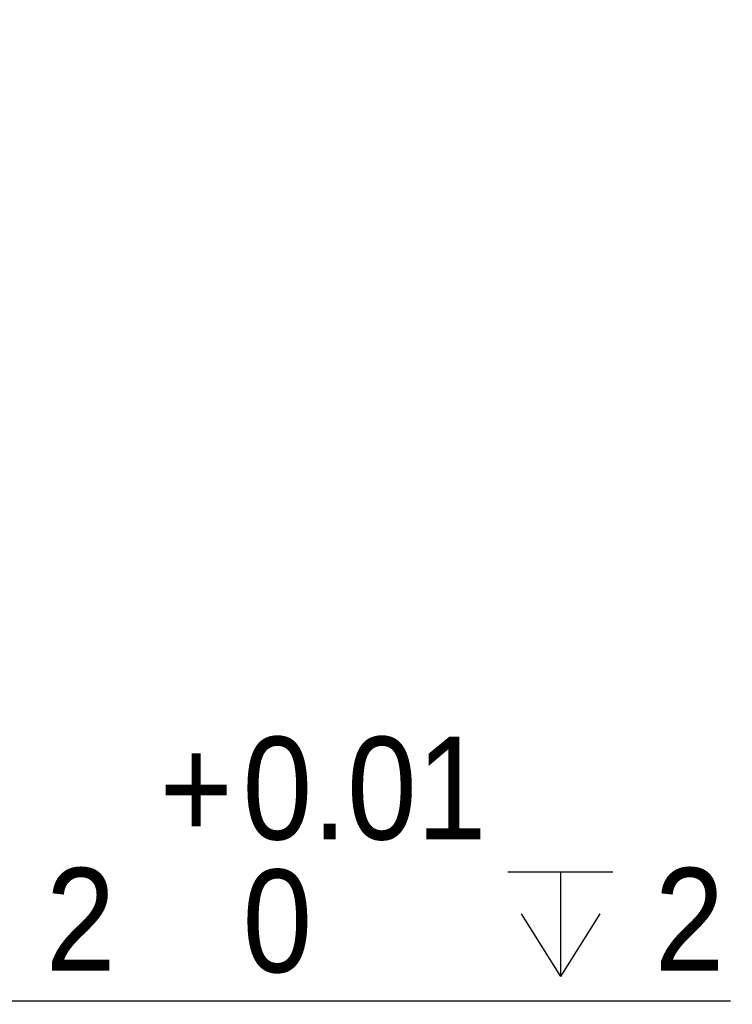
# Model space of a CAD drawing. Header units: millimetres. Extents: x 8 to 292, y 5 to 205.
# Tile 11 of 15: x 197 to 215, y 150 to 174. Entities that reach past the tile are written whole.
import ezdxf

# ---------------------------------------------------------------- set-up
doc = ezdxf.new("R2010")
doc.units = ezdxf.units.MM
doc.layers.add('尺寸線', color=5, linetype='Continuous')
doc.styles.add('SLDTEXTSTYLE0', font='GOTHIC.TTF', dxfattribs={"width": 0.913})
doc.dimstyles.new('SLDDIMSTYLE5', dxfattribs={"dimtxt": 2.5, "dimasz": 3.302, "dimexe": 0, "dimexo": 0.0625, "dimtad": 0, "dimtih": 1, "dimtoh": 1, "dimdec": 0, "dimrnd": 1e-09, "dimzin": 12, "dimdsep": 46, "dimtxsty": 'SLDTEXTSTYLE0', "dimsah": 1, "dimcen": 0, "dimadec": 0, "dimazin": 3, "dimtol": 1, "dimtp": 0.01, "dimtfac": 1, "dimtofl": 0, "dimtmove": 0, "dimatfit": 3, "dimfxl": 1, "dimfrac": 2, "dimtolj": 1, "dimarcsym": 0})

# ---------------------------------------------------------------- blocks, each defined once
blk = doc.blocks.new('SW_SYMBOL_HOLE_DEPTH')
at = {"layer": '尺寸線', "color": 0}
for p, q in [((0, 875), (800, 875)), ((400, 875), (400, 75)), ((100, 555), (400, 75)), ((700, 555), (400, 75))]:
    blk.add_line(p, q, dxfattribs=at)
blk = doc.blocks.new('_D_13')
at = {"layer": '尺寸線', "transparency": 16777216}
for p, q in [((177.82, 171.79), (189.467, 149.671)), ((189.467, 149.671), (214.456, 149.671))]:
    blk.add_line(p, q, dxfattribs=at)
blk.add_solid([(177.82, 171.79), (178.916, 168.635), (179.801, 169.101)], dxfattribs=at)
at = {"layer": '尺寸線', "transparency": 16777216, "xscale": 0.003193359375, "yscale": 0.003193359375, "zscale": 0.003193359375}
blk.add_blockref('SW_SYMBOL_HOLE_DEPTH', (209.037, 150.018), dxfattribs=at)
at = {"layer": '尺寸線', "transparency": 16777216, "char_height": 2.5, "attachment_point": 1, "style": 'SLDTEXTSTYLE0'}
for s, insert in [('0.01', (202.572, 156.097)), ('+', (200.551, 156.097)), ('%%c', (194.01, 152.865)), ('2-', (191.055, 152.903)), ('2', (197.78, 152.903)), ('0', (202.572, 152.865)), ('2', (212.609, 152.903))]:
    blk.add_mtext(s, dxfattribs=dict(at, insert=insert))

msp = doc.modelspace()

# ---------------------------------------------------------------- dimensions: what is measured, and where the dimension line sits
at = {"layer": '尺寸線'}
dim = msp.add_diameter_dim_2p(p1=(176.88805, 173.55963), p2=(177.81992, 171.78999), text='2-<>{\\fGDT;x}2', dimstyle='SLDDIMSTYLE5', dxfattribs=at)
dim.commit()
dim.dimension.update_dxf_attribs({"geometry": '_D_13', "text_midpoint": (202.75541, 152.90407), "dimtype": 163})

doc.saveas('drawing.dxf')
